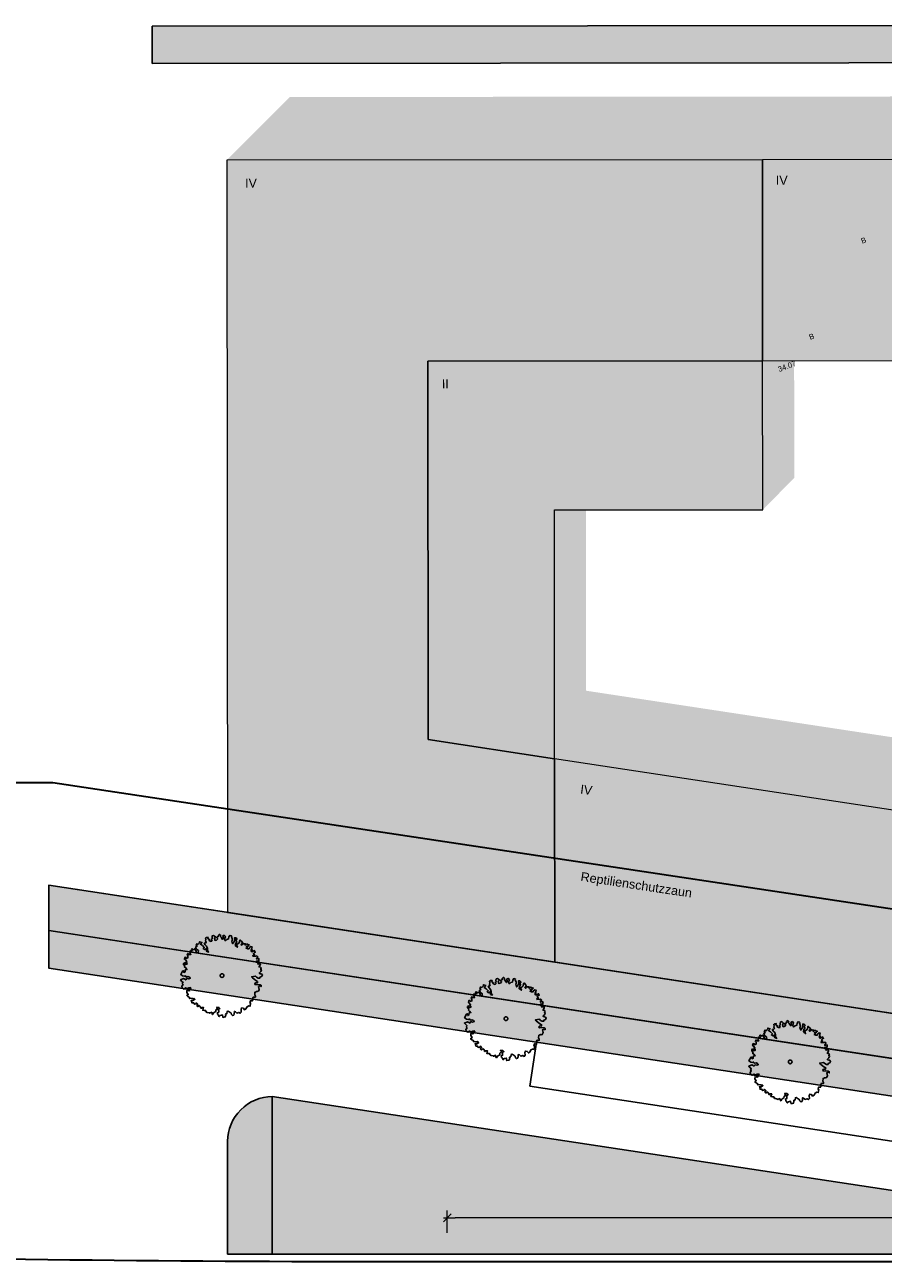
# Model space of a CAD drawing. Header units: metres. Extents: x -5203299 to 2078834, y 245743 to 5816291.
# Tile 233 of 256: x 366372 to 366429, y 5814224 to 5814307. Entities that reach past the tile are written whole.
import ezdxf

# ---------------------------------------------------------------- set-up
doc = ezdxf.new("R2010")
doc.units = ezdxf.units.M
doc.header["$LTSCALE"] = 0.5
doc.layers.get('0').update_dxf_attribs({"lineweight": 25})
for name, color, linetype, lineweight in [('01.01_Text-Beschriftung Geschosse', 7, 'Continuous', 25), ('02.00_Gebäude-Dachlinien Neubau etc', 7, 'Continuous', 9), ('02.02_Nutzung. Gebäude-Gewerbe Neubau', 7, 'Continuous', 9), ('2D-Schatten', 7, 'Continuous', 5), ('30 -39 Baustelle- Fläche', 7, 'Continuous', 15), ('99.02_Vermesserplan-Höhe SWP', 7, 'Continuous', 18), ('99.04_Erschließung_VP-S-Borde-Kantenstein', 7, 'Continuous', 25), ('Keine', 7, 'Continuous', 9)]:
    doc.layers.add(name, color=color, linetype=linetype, lineweight=lineweight)
for name, color, linetype, lineweight, true_color in [('70 -76 Bemaßung- 2 Allgemein', 7, 'Continuous', 5, 0x6666cc), ('99.04_Erschließung_VP-S-Borde-Begrenzungslinie-Parkstände', 1, 'Continuous', 25, 0xff0000), ('99.04_Erschließung_VP-S-Farben-Gehweg-Betonsteinpflaster', 7, 'Continuous', 25, 0xffd6a8), ('99.04_Erschließung_VP-S-Farben-Grünflächen', 7, 'Continuous', 25, 0xc2e687), ('99.04_Erschließung_VP-S-Farben-Mulde', 7, 'Continuous', 25, 0xa8ffff), ('99.04_Gleisplanung VP 02_23-EB-1236R-A-FAHRKANTE', 150, 'Continuous', 35, 0x007fff), ('S-Baum', 7, 'Continuous', 25, 0x4c994c)]:
    doc.layers.add(name, color=color, linetype=linetype, lineweight=lineweight, true_color=true_color)
doc.styles.add('Arial', font='arial.ttf')
doc.dimstyles.new('k+k_klein', dxfattribs={"dimtxt": 1.208264, "dimasz": 0.5302, "dimexe": 0.5, "dimexo": 1.5, "dimgap": 0.05, "dimtad": 1, "dimdec": 3, "dimtxsty": 'Arial', "dimblk": 'VW_SLASH-2', "dimblk1": 'VW_SLASH-2', "dimblk2": 'VW_SLASH-2', "dimcen": 0, "dimdle": 0.25, "dimadec": 3, "dimazin": 0, "dimtfac": 0.75, "dimtdec": 3, "dimtix": 1, "dimtmove": 0, "dimatfit": 0, "dimldrblk": 'VW_FILLEDARROW', "dimfxl": 1, "dimfxlon": 1, "dimfrac": 2, "dimtolj": 1, "dimarcsym": 0})

# ---------------------------------------------------------------- blocks, each defined once
blk = doc.blocks.new('Gruppe-401')
at = {"layer": 'S-Baum', "flags": 128}
blk.add_lwpolyline([(-166.927, 31.911), (-166.995, 31.913), (-167.073, 31.936), (-167.072, 31.984), (-166.981, 32.068), (-166.937, 32.183), (-166.985, 32.204), (-166.983, 32.252), (-166.944, 32.31), (-167.019, 32.372), (-167.098, 32.364), (-167.086, 32.403), (-167.014, 32.508), (-167.003, 32.575), (-167.09, 32.598), (-167.187, 32.573), (-167.127, 32.679), (-167.271, 32.692), (-167.28, 32.772), (-167.18, 32.788), (-167.104, 32.785), (-167.109, 32.893), (-167.088, 32.921), (-167.175, 32.943), (-167.256, 32.898), (-167.253, 32.974), (-167.171, 33.051), (-167.248, 33.113), (-167.328, 33.096), (-167.405, 33.098), (-167.504, 33.09), (-167.482, 33.16), (-167.401, 33.194), (-167.478, 33.268), (-167.407, 33.353), (-167.338, 33.379), (-167.394, 33.409), (-167.392, 33.477), (-167.481, 33.432), (-167.57, 33.387), (-167.638, 33.477), (-167.557, 33.514), (-167.624, 33.544), (-167.582, 33.631), (-167.559, 33.717), (-167.646, 33.74), (-167.727, 33.675), (-167.77, 33.597), (-167.857, 33.6), (-167.963, 33.644), (-167.883, 33.68), (-167.959, 33.762), (-167.841, 33.758), (-167.81, 33.834), (-167.75, 33.851), (-167.856, 33.886), (-167.926, 33.917), (-167.984, 33.859), (-168.044, 33.853), (-168.013, 33.928), (-168.109, 33.943), (-168.168, 33.945), (-168.21, 33.887), (-168.26, 33.84), (-168.317, 33.89), (-168.256, 33.948), (-168.214, 34.006), (-168.279, 34.104), (-168.364, 34.195), (-168.396, 34.156), (-168.421, 34.001), (-168.511, 33.925), (-168.601, 33.872), (-168.547, 33.703), (-168.699, 33.816), (-168.666, 33.962), (-168.594, 34.067), (-168.647, 34.196), (-168.568, 34.261), (-168.653, 34.332), (-168.741, 34.335), (-168.725, 34.218), (-168.749, 34.1), (-168.871, 33.929), (-168.924, 34.106), (-168.881, 34.204), (-168.954, 34.41), (-168.941, 34.457), (-169.058, 34.493), (-169.118, 34.387), (-169.143, 34.261), (-169.251, 34.225), (-169.353, 34.14), (-169.409, 34.241), (-169.352, 34.423), (-169.437, 34.505), (-169.538, 34.449), (-169.493, 34.352), (-169.546, 34.226), (-169.648, 34.374), (-169.714, 34.447), (-169.683, 34.514), (-169.749, 34.575), (-169.828, 34.499), (-169.842, 34.412), (-169.96, 34.356), (-169.875, 34.274), (-169.958, 34.181), (-170.055, 34.156), (-170.097, 34.31), (-170.1, 34.313), (-170.026, 34.407), (-170.151, 34.499), (-170.239, 34.465), (-170.254, 34.358), (-170.246, 34.27), (-170.318, 34.221), (-170.249, 34.171), (-170.303, 34.093), (-170.426, 34.129), (-170.481, 34.258), (-170.56, 34.289), (-170.517, 34.367), (-170.634, 34.359), (-170.686, 34.313), (-170.67, 34.213), (-170.692, 34.126), (-170.645, 34.029), (-170.697, 33.982), (-170.774, 33.974), (-170.721, 33.864), (-170.617, 33.765), (-170.571, 33.616), (-170.567, 33.489), (-170.491, 33.378), (-170.617, 33.431), (-170.651, 33.599), (-170.732, 33.542), (-170.846, 33.605), (-170.776, 33.671), (-170.907, 33.811), (-171.04, 33.895), (-170.939, 34.019), (-171.093, 34.072), (-171.116, 33.977), (-171.219, 33.881), (-171.274, 33.931), (-171.328, 33.826), (-171.259, 33.767), (-171.36, 33.711), (-171.306, 33.573), (-171.173, 33.469), (-171.186, 33.343), (-171.294, 33.326), (-171.322, 33.435), (-171.432, 33.597), (-171.494, 33.528), (-171.58, 33.591), (-171.628, 33.573), (-171.593, 33.444), (-171.653, 33.438), (-171.72, 33.468), (-171.722, 33.4), (-171.724, 33.321), (-171.765, 33.286), (-171.68, 33.215), (-171.808, 33.2), (-171.873, 33.27), (-171.925, 33.164), (-171.878, 33.123), (-171.871, 32.995), (-172.012, 32.941), (-171.998, 33.011), (-172.068, 33.03), (-172.11, 32.887), (-172.043, 32.845), (-171.959, 32.735), (-172.02, 32.689), (-171.935, 32.635), (-171.946, 32.559), (-172.064, 32.563), (-172.109, 32.672), (-172.17, 32.615), (-172.162, 32.527), (-172.076, 32.465), (-172.107, 32.378), (-172.022, 32.307), (-171.938, 32.197), (-171.966, 32.209), (-172.066, 32.181), (-172.071, 32.046), (-172.151, 32.009), (-172.129, 32.076), (-172.195, 32.126), (-172.236, 32.099), (-172.36, 31.86), (-172.236, 31.768), (-172.1, 31.752), (-172.04, 31.782), (-171.986, 31.701), (-171.866, 31.725), (-171.772, 31.685), (-171.715, 31.612), (-171.824, 31.568), (-171.939, 31.6), (-172.021, 31.506), (-172.079, 31.548), (-172.165, 31.591), (-172.372, 31.507), (-172.279, 31.408), (-172.194, 31.326), (-172.253, 31.26), (-172.199, 31.19), (-172.279, 31.077), (-172.254, 30.977), (-172.141, 30.894), (-172.031, 30.969), (-171.925, 30.918), (-171.805, 30.962), (-171.716, 30.987), (-171.67, 30.929), (-171.808, 30.866), (-171.75, 30.804), (-171.822, 30.775), (-171.946, 30.799), (-171.95, 30.664), (-171.859, 30.525), (-171.958, 30.449), (-171.872, 30.387), (-171.797, 30.347), (-171.761, 30.247), (-171.7, 30.273), (-171.574, 30.252), (-171.506, 30.239), (-171.477, 30.266), (-171.411, 30.207), (-171.562, 30.093), (-171.649, 30.136), (-171.604, 29.959), (-171.488, 29.955), (-171.443, 29.866), (-171.334, 29.89), (-171.301, 29.957), (-171.216, 29.867), (-171.287, 29.773), (-171.288, 29.762), (-171.213, 29.702), (-171.143, 29.776), (-171.027, 29.696), (-171.04, 29.637), (-170.982, 29.587), (-170.952, 29.643), (-170.824, 29.65), (-170.879, 29.465), (-170.783, 29.461), (-170.684, 29.458), (-170.666, 29.401), (-170.628, 29.34), (-170.581, 29.327), (-170.426, 29.294), (-170.407, 29.265), (-170.387, 29.284), (-170.277, 29.337), (-170.253, 29.228), (-170.215, 29.179), (-170.152, 29.284), (-170.002, 29.378), (-169.998, 29.474), (-169.887, 29.598), (-169.955, 29.668), (-169.797, 29.663), (-169.723, 29.592), (-169.862, 29.498), (-169.803, 29.459), (-169.808, 29.341), (-169.897, 29.304), (-169.883, 29.207), (-169.845, 29.167), (-169.77, 29.037), (-169.707, 29.122), (-169.562, 29.157), (-169.528, 28.989), (-169.371, 29.015), (-169.328, 29.141), (-169.345, 29.209), (-169.256, 29.246), (-169.231, 29.389), (-169.163, 29.407), (-169.105, 29.365), (-168.972, 29.273), (-168.944, 29.176), (-168.878, 29.114), (-168.798, 29.142), (-168.767, 29.229), (-168.753, 29.384), (-168.674, 29.37), (-168.59, 29.28), (-168.452, 29.326), (-168.355, 29.263), (-168.293, 29.349), (-168.307, 29.516), (-168.267, 29.622), (-168.149, 29.598), (-168.076, 29.497), (-167.975, 29.553), (-167.902, 29.698), (-167.792, 29.762), (-167.694, 29.739), (-167.667, 29.953), (-167.706, 29.963), (-167.673, 30.109), (-167.614, 30.107), (-167.538, 30.095), (-167.517, 30.123), (-167.516, 30.132), (-167.55, 30.24), (-167.478, 30.357), (-167.441, 30.344), (-167.342, 30.352), (-167.34, 30.411), (-167.385, 30.509), (-167.37, 30.684), (-167.339, 30.683), (-167.27, 30.729), (-167.222, 30.719), (-167.142, 30.744), (-167.081, 30.869), (-167.123, 31.057), (-167.014, 31.102), (-166.956, 31.052), (-166.953, 31.139), (-167.02, 31.181), (-167.197, 31.207), (-167.334, 31.181), (-167.38, 31.242), (-167.338, 31.3), (-167.202, 31.315), (-167.191, 31.391), (-167.313, 31.463), (-167.541, 31.649), (-167.599, 31.719), (-167.334, 31.766), (-167.257, 31.687), (-167.152, 31.624), (-167.035, 31.632), (-167.042, 31.688), (-167.042, 31.688), (-166.924, 31.733), (-166.873, 31.83)], close=True, dxfattribs=at)
at = {"layer": 'S-Baum'}
blk.add_rational_spline([(-169.616, 31.68), (-169.853, 31.744), (-169.79, 31.981), (-169.552, 31.918), (-169.314, 31.854), (-169.378, 31.616), (-169.616, 31.68)], [1, 0.333333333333, 0.333333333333, 1, 0.333333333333, 0.333333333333, 1], degree=3, knots=[0, 0, 0, 0, 0.5, 0.5, 0.5, 1, 1, 1, 1], dxfattribs=at)
blk = doc.blocks.new('Gruppe-402')
at = {"layer": 'S-Baum', "flags": 128}
blk.add_lwpolyline([(-186.029, 34.811), (-186.097, 34.813), (-186.176, 34.836), (-186.174, 34.884), (-186.083, 34.969), (-186.04, 35.083), (-186.087, 35.104), (-186.086, 35.153), (-186.047, 35.211), (-186.121, 35.273), (-186.201, 35.264), (-186.188, 35.303), (-186.117, 35.408), (-186.106, 35.476), (-186.193, 35.498), (-186.29, 35.473), (-186.23, 35.579), (-186.374, 35.592), (-186.382, 35.672), (-186.283, 35.688), (-186.206, 35.686), (-186.211, 35.793), (-186.19, 35.821), (-186.277, 35.844), (-186.358, 35.798), (-186.356, 35.875), (-186.274, 35.951), (-186.351, 36.013), (-186.431, 35.996), (-186.507, 35.999), (-186.606, 35.991), (-186.584, 36.061), (-186.504, 36.095), (-186.58, 36.168), (-186.51, 36.253), (-186.441, 36.279), (-186.496, 36.309), (-186.494, 36.377), (-186.583, 36.332), (-186.673, 36.287), (-186.74, 36.377), (-186.66, 36.414), (-186.727, 36.445), (-186.684, 36.531), (-186.661, 36.618), (-186.748, 36.64), (-186.83, 36.575), (-186.872, 36.498), (-186.96, 36.501), (-187.066, 36.544), (-186.985, 36.581), (-187.062, 36.662), (-186.943, 36.658), (-186.912, 36.734), (-186.852, 36.752), (-186.959, 36.786), (-187.028, 36.817), (-187.087, 36.759), (-187.147, 36.753), (-187.116, 36.828), (-187.211, 36.843), (-187.271, 36.845), (-187.312, 36.787), (-187.362, 36.74), (-187.42, 36.791), (-187.358, 36.848), (-187.317, 36.906), (-187.381, 37.004), (-187.466, 37.095), (-187.499, 37.056), (-187.524, 36.902), (-187.614, 36.825), (-187.703, 36.772), (-187.65, 36.603), (-187.802, 36.716), (-187.768, 36.862), (-187.697, 36.967), (-187.749, 37.096), (-187.67, 37.161), (-187.756, 37.232), (-187.843, 37.235), (-187.828, 37.118), (-187.851, 37), (-187.973, 36.829), (-188.027, 37.006), (-187.984, 37.104), (-188.056, 37.31), (-188.043, 37.358), (-188.161, 37.393), (-188.221, 37.287), (-188.245, 37.161), (-188.354, 37.125), (-188.456, 37.041), (-188.512, 37.142), (-188.455, 37.324), (-188.54, 37.406), (-188.64, 37.35), (-188.596, 37.252), (-188.648, 37.126), (-188.751, 37.274), (-188.816, 37.347), (-188.785, 37.414), (-188.851, 37.476), (-188.93, 37.399), (-188.945, 37.312), (-189.063, 37.256), (-188.978, 37.174), (-189.06, 37.081), (-189.157, 37.056), (-189.199, 37.21), (-189.203, 37.213), (-189.129, 37.307), (-189.253, 37.399), (-189.342, 37.365), (-189.357, 37.258), (-189.348, 37.17), (-189.421, 37.122), (-189.352, 37.071), (-189.405, 36.994), (-189.529, 37.029), (-189.584, 37.158), (-189.662, 37.189), (-189.62, 37.267), (-189.736, 37.26), (-189.789, 37.213), (-189.772, 37.114), (-189.795, 37.027), (-189.747, 36.929), (-189.8, 36.883), (-189.876, 36.874), (-189.824, 36.765), (-189.719, 36.665), (-189.674, 36.516), (-189.669, 36.389), (-189.594, 36.279), (-189.719, 36.331), (-189.753, 36.499), (-189.835, 36.442), (-189.948, 36.506), (-189.878, 36.571), (-190.009, 36.711), (-190.142, 36.795), (-190.042, 36.919), (-190.196, 36.972), (-190.219, 36.877), (-190.321, 36.781), (-190.376, 36.831), (-190.431, 36.726), (-190.362, 36.667), (-190.463, 36.611), (-190.408, 36.473), (-190.276, 36.37), (-190.288, 36.243), (-190.397, 36.227), (-190.424, 36.335), (-190.535, 36.497), (-190.596, 36.429), (-190.682, 36.491), (-190.731, 36.473), (-190.695, 36.344), (-190.755, 36.338), (-190.822, 36.368), (-190.824, 36.301), (-190.827, 36.221), (-190.868, 36.186), (-190.782, 36.115), (-190.91, 36.1), (-190.976, 36.17), (-191.028, 36.064), (-190.981, 36.023), (-190.974, 35.895), (-191.114, 35.841), (-191.101, 35.911), (-191.171, 35.93), (-191.212, 35.788), (-191.146, 35.746), (-191.062, 35.635), (-191.123, 35.589), (-191.037, 35.535), (-191.048, 35.459), (-191.167, 35.463), (-191.211, 35.572), (-191.273, 35.515), (-191.264, 35.427), (-191.179, 35.365), (-191.21, 35.278), (-191.125, 35.207), (-191.041, 35.097), (-191.068, 35.109), (-191.168, 35.082), (-191.173, 34.946), (-191.254, 34.909), (-191.231, 34.976), (-191.298, 35.027), (-191.338, 35), (-191.462, 34.761), (-191.338, 34.669), (-191.203, 34.653), (-191.142, 34.682), (-191.089, 34.601), (-190.969, 34.625), (-190.874, 34.585), (-190.817, 34.512), (-190.926, 34.468), (-191.041, 34.5), (-191.123, 34.407), (-191.181, 34.448), (-191.268, 34.491), (-191.474, 34.407), (-191.381, 34.308), (-191.297, 34.226), (-191.355, 34.16), (-191.301, 34.09), (-191.381, 33.977), (-191.356, 33.877), (-191.243, 33.794), (-191.133, 33.87), (-191.027, 33.818), (-190.907, 33.862), (-190.818, 33.887), (-190.772, 33.829), (-190.91, 33.766), (-190.853, 33.704), (-190.925, 33.676), (-191.048, 33.7), (-191.053, 33.564), (-190.961, 33.425), (-191.06, 33.349), (-190.975, 33.287), (-190.899, 33.248), (-190.863, 33.147), (-190.803, 33.174), (-190.676, 33.152), (-190.609, 33.139), (-190.58, 33.166), (-190.514, 33.107), (-190.665, 32.994), (-190.751, 33.036), (-190.706, 32.859), (-190.59, 32.855), (-190.545, 32.766), (-190.437, 32.791), (-190.403, 32.857), (-190.319, 32.767), (-190.39, 32.673), (-190.39, 32.662), (-190.316, 32.603), (-190.245, 32.677), (-190.129, 32.596), (-190.142, 32.537), (-190.085, 32.487), (-190.054, 32.543), (-189.927, 32.55), (-189.981, 32.365), (-189.885, 32.362), (-189.786, 32.358), (-189.768, 32.301), (-189.731, 32.24), (-189.683, 32.228), (-189.529, 32.194), (-189.51, 32.165), (-189.489, 32.184), (-189.38, 32.237), (-189.355, 32.129), (-189.317, 32.079), (-189.254, 32.185), (-189.104, 32.279), (-189.101, 32.375), (-188.989, 32.498), (-189.057, 32.568), (-188.899, 32.563), (-188.825, 32.493), (-188.964, 32.398), (-188.906, 32.36), (-188.91, 32.241), (-188.999, 32.204), (-188.985, 32.108), (-188.947, 32.067), (-188.872, 31.937), (-188.81, 32.023), (-188.664, 32.057), (-188.63, 31.889), (-188.474, 31.915), (-188.43, 32.041), (-188.447, 32.109), (-188.358, 32.146), (-188.334, 32.289), (-188.265, 32.307), (-188.207, 32.265), (-188.075, 32.173), (-188.047, 32.076), (-187.981, 32.014), (-187.901, 32.043), (-187.869, 32.129), (-187.856, 32.284), (-187.777, 32.27), (-187.692, 32.18), (-187.555, 32.226), (-187.458, 32.163), (-187.395, 32.249), (-187.41, 32.416), (-187.369, 32.523), (-187.251, 32.499), (-187.178, 32.397), (-187.077, 32.453), (-187.004, 32.598), (-186.895, 32.662), (-186.796, 32.639), (-186.769, 32.853), (-186.809, 32.863), (-186.775, 33.009), (-186.716, 33.007), (-186.64, 32.996), (-186.619, 33.023), (-186.619, 33.032), (-186.652, 33.14), (-186.58, 33.257), (-186.544, 33.244), (-186.444, 33.252), (-186.442, 33.312), (-186.487, 33.409), (-186.473, 33.584), (-186.442, 33.583), (-186.372, 33.629), (-186.324, 33.619), (-186.244, 33.644), (-186.183, 33.77), (-186.225, 33.958), (-186.116, 34.002), (-186.058, 33.952), (-186.055, 34.04), (-186.122, 34.081), (-186.299, 34.107), (-186.436, 34.081), (-186.482, 34.142), (-186.441, 34.2), (-186.304, 34.215), (-186.293, 34.291), (-186.415, 34.363), (-186.644, 34.549), (-186.701, 34.619), (-186.436, 34.666), (-186.36, 34.587), (-186.254, 34.524), (-186.138, 34.532), (-186.144, 34.589), (-186.144, 34.589), (-186.027, 34.633), (-185.975, 34.73)], close=True, dxfattribs=at)
at = {"layer": 'S-Baum'}
blk.add_rational_spline([(-188.718, 34.58), (-188.956, 34.644), (-188.892, 34.882), (-188.654, 34.818), (-188.416, 34.754), (-188.48, 34.516), (-188.718, 34.58)], [1, 0.333333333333, 0.333333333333, 1, 0.333333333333, 0.333333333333, 1], degree=3, knots=[0, 0, 0, 0, 0.5, 0.5, 0.5, 1, 1, 1, 1], dxfattribs=at)
blk = doc.blocks.new('Gruppe-403')
at = {"layer": 'S-Baum', "flags": 128}
blk.add_lwpolyline([(-205.109, 37.708), (-205.177, 37.71), (-205.255, 37.733), (-205.254, 37.781), (-205.163, 37.865), (-205.119, 37.98), (-205.167, 38.001), (-205.165, 38.049), (-205.126, 38.107), (-205.201, 38.169), (-205.28, 38.161), (-205.268, 38.2), (-205.196, 38.305), (-205.185, 38.372), (-205.272, 38.395), (-205.369, 38.37), (-205.309, 38.476), (-205.453, 38.489), (-205.462, 38.569), (-205.362, 38.585), (-205.286, 38.582), (-205.291, 38.69), (-205.27, 38.718), (-205.357, 38.74), (-205.438, 38.695), (-205.435, 38.771), (-205.353, 38.848), (-205.43, 38.91), (-205.51, 38.893), (-205.587, 38.895), (-205.686, 38.887), (-205.664, 38.957), (-205.583, 38.991), (-205.66, 39.065), (-205.589, 39.15), (-205.52, 39.176), (-205.576, 39.206), (-205.574, 39.274), (-205.663, 39.229), (-205.752, 39.184), (-205.82, 39.274), (-205.739, 39.311), (-205.806, 39.341), (-205.764, 39.428), (-205.741, 39.514), (-205.828, 39.537), (-205.909, 39.472), (-205.952, 39.394), (-206.039, 39.397), (-206.145, 39.44), (-206.065, 39.477), (-206.141, 39.559), (-206.023, 39.555), (-205.992, 39.63), (-205.932, 39.648), (-206.038, 39.683), (-206.108, 39.714), (-206.166, 39.656), (-206.226, 39.65), (-206.195, 39.725), (-206.291, 39.74), (-206.35, 39.742), (-206.392, 39.684), (-206.442, 39.637), (-206.499, 39.687), (-206.438, 39.745), (-206.396, 39.803), (-206.461, 39.901), (-206.546, 39.992), (-206.578, 39.953), (-206.603, 39.798), (-206.693, 39.722), (-206.783, 39.669), (-206.729, 39.5), (-206.881, 39.613), (-206.848, 39.759), (-206.776, 39.864), (-206.829, 39.993), (-206.75, 40.058), (-206.835, 40.129), (-206.923, 40.132), (-206.907, 40.015), (-206.931, 39.897), (-207.053, 39.726), (-207.106, 39.903), (-207.063, 40.001), (-207.135, 40.207), (-207.123, 40.254), (-207.24, 40.29), (-207.3, 40.184), (-207.325, 40.058), (-207.433, 40.022), (-207.535, 39.937), (-207.591, 40.038), (-207.534, 40.22), (-207.619, 40.302), (-207.72, 40.246), (-207.675, 40.149), (-207.728, 40.023), (-207.83, 40.171), (-207.896, 40.244), (-207.865, 40.311), (-207.931, 40.372), (-208.01, 40.296), (-208.024, 40.209), (-208.142, 40.153), (-208.057, 40.071), (-208.14, 39.978), (-208.237, 39.953), (-208.279, 40.107), (-208.282, 40.11), (-208.208, 40.204), (-208.333, 40.295), (-208.421, 40.262), (-208.436, 40.155), (-208.428, 40.067), (-208.5, 40.018), (-208.431, 39.968), (-208.485, 39.89), (-208.608, 39.926), (-208.663, 40.055), (-208.742, 40.086), (-208.699, 40.164), (-208.816, 40.156), (-208.868, 40.11), (-208.852, 40.01), (-208.874, 39.923), (-208.827, 39.826), (-208.879, 39.779), (-208.956, 39.771), (-208.903, 39.661), (-208.799, 39.562), (-208.753, 39.413), (-208.749, 39.285), (-208.673, 39.175), (-208.799, 39.228), (-208.833, 39.396), (-208.914, 39.339), (-209.028, 39.402), (-208.958, 39.468), (-209.089, 39.608), (-209.222, 39.692), (-209.121, 39.816), (-209.275, 39.869), (-209.298, 39.774), (-209.401, 39.678), (-209.456, 39.728), (-209.51, 39.622), (-209.441, 39.564), (-209.542, 39.508), (-209.488, 39.37), (-209.355, 39.266), (-209.368, 39.14), (-209.476, 39.123), (-209.504, 39.232), (-209.614, 39.394), (-209.676, 39.325), (-209.761, 39.388), (-209.81, 39.37), (-209.775, 39.241), (-209.835, 39.235), (-209.901, 39.265), (-209.904, 39.197), (-209.906, 39.118), (-209.947, 39.083), (-209.862, 39.012), (-209.99, 38.997), (-210.055, 39.067), (-210.107, 38.961), (-210.06, 38.92), (-210.053, 38.792), (-210.194, 38.738), (-210.18, 38.808), (-210.25, 38.827), (-210.292, 38.684), (-210.225, 38.642), (-210.141, 38.532), (-210.202, 38.486), (-210.117, 38.432), (-210.128, 38.356), (-210.246, 38.36), (-210.291, 38.469), (-210.352, 38.412), (-210.344, 38.324), (-210.258, 38.262), (-210.289, 38.175), (-210.204, 38.104), (-210.12, 37.994), (-210.148, 38.006), (-210.248, 37.978), (-210.253, 37.843), (-210.333, 37.806), (-210.311, 37.873), (-210.377, 37.923), (-210.418, 37.896), (-210.542, 37.657), (-210.418, 37.565), (-210.282, 37.549), (-210.222, 37.579), (-210.168, 37.497), (-210.048, 37.522), (-209.953, 37.482), (-209.897, 37.409), (-210.006, 37.365), (-210.121, 37.397), (-210.203, 37.303), (-210.261, 37.345), (-210.347, 37.388), (-210.554, 37.304), (-210.461, 37.205), (-210.376, 37.123), (-210.435, 37.057), (-210.381, 36.987), (-210.461, 36.874), (-210.436, 36.774), (-210.323, 36.691), (-210.213, 36.766), (-210.107, 36.715), (-209.986, 36.759), (-209.898, 36.784), (-209.852, 36.726), (-209.99, 36.662), (-209.932, 36.601), (-210.004, 36.572), (-210.128, 36.596), (-210.132, 36.461), (-210.041, 36.322), (-210.14, 36.246), (-210.054, 36.184), (-209.979, 36.144), (-209.943, 36.044), (-209.882, 36.07), (-209.756, 36.049), (-209.688, 36.036), (-209.659, 36.063), (-209.593, 36.004), (-209.744, 35.89), (-209.831, 35.933), (-209.786, 35.756), (-209.67, 35.752), (-209.625, 35.663), (-209.516, 35.687), (-209.483, 35.754), (-209.398, 35.664), (-209.469, 35.57), (-209.47, 35.558), (-209.395, 35.499), (-209.325, 35.573), (-209.209, 35.493), (-209.222, 35.434), (-209.164, 35.384), (-209.134, 35.44), (-209.006, 35.447), (-209.061, 35.262), (-208.965, 35.258), (-208.866, 35.255), (-208.848, 35.198), (-208.81, 35.137), (-208.763, 35.124), (-208.608, 35.091), (-208.589, 35.062), (-208.569, 35.081), (-208.459, 35.134), (-208.435, 35.025), (-208.397, 34.976), (-208.334, 35.081), (-208.184, 35.175), (-208.18, 35.271), (-208.069, 35.395), (-208.137, 35.465), (-207.979, 35.46), (-207.905, 35.389), (-208.044, 35.295), (-207.985, 35.256), (-207.989, 35.138), (-208.078, 35.101), (-208.065, 35.004), (-208.027, 34.964), (-207.952, 34.834), (-207.889, 34.919), (-207.744, 34.954), (-207.71, 34.786), (-207.553, 34.812), (-207.509, 34.937), (-207.527, 35.006), (-207.438, 35.043), (-207.413, 35.186), (-207.345, 35.203), (-207.287, 35.162), (-207.154, 35.07), (-207.126, 34.973), (-207.06, 34.911), (-206.98, 34.939), (-206.949, 35.026), (-206.935, 35.181), (-206.856, 35.167), (-206.772, 35.077), (-206.634, 35.123), (-206.537, 35.06), (-206.475, 35.146), (-206.489, 35.313), (-206.449, 35.419), (-206.331, 35.395), (-206.258, 35.294), (-206.157, 35.35), (-206.084, 35.495), (-205.974, 35.559), (-205.876, 35.536), (-205.849, 35.75), (-205.888, 35.76), (-205.855, 35.906), (-205.796, 35.904), (-205.719, 35.892), (-205.699, 35.92), (-205.698, 35.929), (-205.732, 36.037), (-205.66, 36.154), (-205.623, 36.141), (-205.524, 36.149), (-205.522, 36.208), (-205.567, 36.306), (-205.552, 36.481), (-205.521, 36.48), (-205.452, 36.526), (-205.404, 36.515), (-205.324, 36.541), (-205.263, 36.666), (-205.305, 36.854), (-205.196, 36.899), (-205.138, 36.849), (-205.135, 36.936), (-205.201, 36.978), (-205.379, 37.004), (-205.516, 36.978), (-205.562, 37.039), (-205.52, 37.097), (-205.384, 37.112), (-205.373, 37.188), (-205.495, 37.26), (-205.723, 37.446), (-205.78, 37.516), (-205.516, 37.563), (-205.439, 37.484), (-205.334, 37.421), (-205.217, 37.429), (-205.224, 37.485), (-205.224, 37.485), (-205.106, 37.53), (-205.055, 37.627)], close=True, dxfattribs=at)
at = {"layer": 'S-Baum'}
blk.add_rational_spline([(-207.798, 37.477), (-208.035, 37.541), (-207.972, 37.778), (-207.734, 37.715), (-207.496, 37.651), (-207.56, 37.413), (-207.798, 37.477)], [1, 0.333333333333, 0.333333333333, 1, 0.333333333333, 0.333333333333, 1], degree=3, knots=[0, 0, 0, 0, 0.5, 0.5, 0.5, 1, 1, 1, 1], dxfattribs=at)
blk = doc.blocks.new('_23-07-06_Massenplan_TB_Weiterführende Schule (3D)')
at = {"layer": '02.02_Nutzung. Gebäude-Gewerbe Neubau', "linetype": 'Continuous', "lineweight": 0}
for points in [[(-193.915, 53.448), (-193.941, 78.86), (-171.44, 78.881), (-171.451, 92.381), (-207.451, 92.351), (-207.409, 41.839), (-185.406, 38.499), (-185.418, 52.158)], [(-137.44, 78.91), (-108.94, 78.934), (-108.932, 68.934), (-95.432, 68.945), (-95.452, 92.445), (-171.451, 92.381), (-171.44, 78.881)], [(-171.44, 78.881), (-193.941, 78.86), (-193.915, 53.448), (-185.418, 52.158), (-185.432, 68.869), (-171.432, 68.881)], [(-115.411, 43.928), (-131.126, 43.915), (-137.412, 44.869), (-185.418, 52.158), (-185.406, 38.499), (-132.138, 30.414), (-115.399, 30.428)]]:
    blk.add_hatch(color=9, dxfattribs=at).paths.add_polyline_path(points)
at = {"layer": '2D-Schatten', "linetype": 'Continuous', "lineweight": 0, "transparency": 33554457}
for points in [[(-95.432, 68.945), (-95.452, 92.445), (-207.451, 92.351), (-203.209, 96.594), (-91.209, 96.688), (-91.189, 73.188)], [(-193.941, 78.86), (-191.818, 78.862), (-191.818, 55.771), (-185.42, 54.713), (-185.432, 68.869), (-183.309, 68.871), (-183.299, 56.723), (-137.416, 49.757), (-137.414, 47.184), (-130.15, 45.95), (-115.412, 45.95), (-115.418, 52.928), (-137.418, 52.91), (-135.297, 55.031), (-113.297, 55.05), (-113.291, 48.169), (-111.168, 48.171), (-111.157, 34.671), (-115.399, 30.428), (-115.411, 43.928), (-131.126, 43.915), (-185.418, 52.158), (-185.418, 52.158), (-193.915, 53.448)]]:
    blk.add_hatch(color=7, dxfattribs=at).paths.add_polyline_path(points)
at = {"layer": '99.04_Erschließung_VP-S-Farben-Gehweg-Betonsteinpflaster', "linetype": 'Continuous', "lineweight": 0, "true_color": 0xffd6a8}
h = blk.add_hatch(color=41, dxfattribs=at)
edge = h.paths.add_edge_path()
edge.add_line((-110.137, 30.4), (-132.045, 30.4))
edge.add_line((-132.045, 30.4), (-219.411, 43.661))
edge.add_line((-219.411, 43.661), (-219.408, 40.626))
edge.add_line((-219.408, 40.626), (-119.102, 25.401))
edge.add_arc((-112.461, 69.15), 44.25, 261.36918, 269.99999)
edge.add_line((-112.461, 24.9), (-110.137, 24.9))
edge.add_line((-110.137, 24.9), (-110.137, 30.4))
at = {"layer": '99.04_Erschließung_VP-S-Farben-Grünflächen', "linetype": 'Continuous', "lineweight": 0, "true_color": 0xc2e687}
blk.add_hatch(color=71, dxfattribs=at).paths.add_polyline_path([(-204.387, 29.462), (-204.387, 18.888), (-110.137, 18.888), (-110.137, 19.15), (-136.225, 19.15)])
at = {"layer": '99.04_Erschließung_VP-S-Farben-Mulde', "linetype": 'Continuous', "lineweight": 0, "true_color": 0xa8ffff}
blk.add_hatch(color=131, dxfattribs=at).paths.add_polyline_path([(-95.441, 98.945), (-95.443, 101.445), (-212.459, 101.347), (-212.457, 98.847)])
h = blk.add_hatch(color=131, dxfattribs=at)
edge = h.paths.add_edge_path()
edge.add_line((-219.408, 40.626), (-219.406, 38.097))
edge.add_line((-219.406, 38.097), (-119.477, 22.929))
edge.add_arc((-112.461, 69.15), 46.75, 261.36918, 269.99999)
edge.add_line((-112.461, 22.4), (-110.137, 22.4))
edge.add_line((-110.137, 22.4), (-110.137, 24.9))
edge.add_line((-110.137, 24.9), (-112.461, 24.9))
edge.add_line((-112.461, 24.9), (-112.461, 24.9))
edge.add_arc((-112.428, 69.59), 44.69, 261.41172, 269.95745, ccw=False)
edge.add_line((-119.102, 25.401), (-119.102, 25.401))
edge.add_line((-119.102, 25.401), (-219.408, 40.626))
h = blk.add_hatch(color=131, dxfattribs=at)
edge = h.paths.add_edge_path()
edge.add_line((-219.408, 40.626), (-219.406, 38.097))
edge.add_line((-219.406, 38.097), (-119.477, 22.929))
edge.add_arc((-112.461, 69.15), 46.75, 261.36918, 269.99999)
edge.add_line((-112.461, 22.4), (-110.137, 22.4))
edge.add_line((-110.137, 22.4), (-110.137, 24.9))
edge.add_line((-110.137, 24.9), (-112.461, 24.9))
edge.add_arc((-112.428, 69.59), 44.69, 261.41172, 269.95745, ccw=False)
edge.add_line((-119.102, 25.401), (-219.408, 40.626))
h = blk.add_hatch(color=131, dxfattribs=at)
edge = h.paths.add_edge_path()
edge.add_line((-207.387, 18.888), (-204.387, 18.888))
edge.add_line((-204.387, 18.888), (-204.387, 29.462))
edge.add_arc((-204.387, 26.462), 3, 89.99999, 179.99999)
edge.add_line((-207.387, 26.462), (-207.387, 18.888))
at = {"layer": '02.00_Gebäude-Dachlinien Neubau etc', "flags": 128}
blk.add_lwpolyline([(-171.44, 78.881), (-193.941, 78.86), (-193.915, 53.448), (-185.418, 52.158)], dxfattribs=at)
at = {"layer": '02.02_Nutzung. Gebäude-Gewerbe Neubau', "flags": 128}
for points in [[(-193.915, 53.448), (-193.941, 78.86), (-171.44, 78.881), (-171.451, 92.381), (-207.451, 92.351), (-207.409, 41.839), (-185.406, 38.499), (-185.418, 52.158)], [(-137.44, 78.91), (-108.94, 78.934), (-108.932, 68.934), (-95.432, 68.945), (-95.452, 92.445), (-171.451, 92.381), (-171.44, 78.881)], [(-171.44, 78.881), (-193.941, 78.86), (-193.915, 53.448), (-185.418, 52.158), (-185.432, 68.869), (-171.432, 68.881)], [(-115.411, 43.928), (-131.126, 43.915), (-137.412, 44.869), (-185.418, 52.158), (-185.406, 38.499), (-132.138, 30.414), (-115.399, 30.428)]]:
    blk.add_lwpolyline(points, close=True, dxfattribs=at)
at = {"layer": '2D-Schatten', "color": 7, "transparency": 33554457}
blk.add_solid([(-171.432, 68.881), (-171.44, 78.881), (-169.311, 71.003), (-169.317, 78.883)], dxfattribs=at)
at = {"layer": '99.04_Erschließung_VP-S-Borde-Begrenzungslinie-Parkstände'}
for p, q in [((-187.089, 30.158), (-186.639, 33.124)), ((-142.599, 23.405), (-187.089, 30.158))]:
    blk.add_line(p, q, dxfattribs=at)
at = {"layer": '99.04_Erschließung_VP-S-Borde-Kantenstein', "lineweight": 9}
for p, q in [((-132.045, 30.4), (-219.411, 43.661)), ((-119.102, 25.401), (-219.408, 40.626))]:
    blk.add_line(p, q, dxfattribs=at)
at = {"layer": '99.04_Erschließung_VP-S-Farben-Gehweg-Betonsteinpflaster', "flags": 128}
blk.add_lwpolyline([(-110.137, 30.4), (-132.045, 30.4), (-219.411, 43.661), (-219.408, 40.626), (-119.102, 25.401, 0.037677), (-112.461, 24.9), (-110.137, 24.9)], format="xyb", close=True, dxfattribs=at)
at = {"layer": '99.04_Erschließung_VP-S-Farben-Grünflächen', "flags": 128}
blk.add_lwpolyline([(-204.387, 29.462), (-204.387, 18.888), (-110.137, 18.888), (-110.137, 19.15), (-136.225, 19.15)], close=True, dxfattribs=at)
at = {"layer": '99.04_Erschließung_VP-S-Farben-Mulde', "flags": 128}
blk.add_lwpolyline([(-95.441, 98.945), (-95.443, 101.445), (-212.459, 101.347), (-212.457, 98.847)], close=True, dxfattribs=at)
for points in [[(-219.408, 40.626), (-219.406, 38.097), (-119.477, 22.929, 0.037677), (-112.461, 22.4), (-110.137, 22.4), (-110.137, 24.9), (-112.461, 24.9), (-112.461, 24.9, -0.037305), (-119.102, 25.401), (-119.102, 25.401)], [(-219.408, 40.626), (-219.406, 38.097), (-119.477, 22.929, 0.037677), (-112.461, 22.4), (-110.137, 22.4), (-110.137, 24.9), (-112.461, 24.9, -0.037305), (-119.102, 25.401)], [(-207.387, 18.888), (-204.387, 18.888), (-204.387, 29.462, 0.414214), (-207.387, 26.462)]]:
    blk.add_lwpolyline(points, format="xyb", close=True, dxfattribs=at)
at = {"layer": '99.04_Gleisplanung VP 02_23-EB-1236R-A-FAHRKANTE', "flags": 128}
blk.add_lwpolyline([(563.016, 18.313), (-195.633, 18.362), (-195.633, 18.362, -0.005965), (-243.325, 18.934), (-544.406, 26.139)], format="xyb", dxfattribs=at)
at = {"layer": 'S-Baum'}
for name in ['Gruppe-403', 'Gruppe-402', 'Gruppe-401']:
    blk.add_blockref(name, (0, 0), dxfattribs=at)
at = {"layer": '01.01_Text-Beschriftung Geschosse', "color": 7, "char_height": 0.6041, "attachment_point": 1, "line_spacing_factor": 4, "style": 'Arial'}
for s, insert, width, rotation in [('IV', (-206.218, 91.12), 6.1845, 0.0481), ('IV', (-170.55, 91.308), 4.767, 0.0481), ('II', (-192.994, 77.643), 2.73, 0.0481), ('IV', (-183.641, 50.418), 6.1845, 352.6522)]:
    blk.add_mtext(s, dxfattribs=dict(at, insert=insert, width=width, rotation=rotation))
at = {"layer": '99.02_Vermesserplan-Höhe SWP', "color": 7, "char_height": 0.36, "rotation": 20.70021, "line_spacing_factor": 0.251004, "style": 'Arial'}
for s, insert, attachment_point in [('B', (-164.87, 87.076), 1), ('B', (-168.364, 80.619), 1), ('34.07', (-169.21, 78.734), 6)]:
    blk.add_mtext(s, dxfattribs=dict(at, insert=insert, attachment_point=attachment_point))
blk = doc.blocks.new('Gruppe-12148')
at = {"layer": '30 -39 Baustelle- Fläche', "color": 171, "linetype": 'Continuous', "lineweight": 35, "true_color": 0x7f7fff, "flags": 128}
for points in [[(-219.136, 50.542), (-265.888, 50.542), (-265.899, 0.032), (-270.134, -44.322), (-270.134, -108.936)], [(-63.576, 37.5), (-132.5, 37.5), (-219.136, 50.542)]]:
    blk.add_lwpolyline(points, dxfattribs=at)
blk = doc.blocks.new('VW_SLASH-2')
at = {"color": 0, "linetype": 'ByBlock', "lineweight": -2, "transparency": 16777216}
blk.add_line((0.47, 0), (-1, 0), dxfattribs=at)
at = {"color": 0, "lineweight": 5, "transparency": 16777216, "flags": 128}
blk.add_lwpolyline([(0.5, 0.5), (-0.5, -0.5)], dxfattribs=at)
blk = doc.blocks.new('*D13109')
at = {"layer": '70 -76 Bemaßung- 2 Allgemein', "color": 0, "lineweight": -2}
for p, q in [((-192.626, 20.324), (-192.626, 21.824)), ((5.907, 20.324), (5.907, 21.824)), ((5.377, 21.324), (-192.096, 21.324))]:
    blk.add_line(p, q, dxfattribs=at)
at = {"layer": '70 -76 Bemaßung- 2 Allgemein', "color": 0, "lineweight": -2, "xscale": 0.5302001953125, "yscale": 0.5302001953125, "zscale": 0.5302001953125, "rotation": 180}
blk.add_blockref('VW_SLASH-2', (-192.626, 21.324), dxfattribs=at)
at = {"layer": '70 -76 Bemaßung- 2 Allgemein', "color": 0, "lineweight": -2, "xscale": 0.5302001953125, "yscale": 0.5302001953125, "zscale": 0.5302001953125}
blk.add_blockref('VW_SLASH-2', (5.907, 21.324), dxfattribs=at)
at = {"layer": '70 -76 Bemaßung- 2 Allgemein', "color": 0, "insert": (-93.359, 21.389), "char_height": 0.1007, "attachment_point": 5, "style": 'Arial'}
blk.add_mtext('\\A1;198,50', dxfattribs=at)
blk = doc.blocks.new('VW_FILLEDARROW')
at = {"linetype": 'Continuous', "lineweight": 0, "transparency": 16777216}
blk.add_hatch(color=0, dxfattribs=at).paths.add_polyline_path([(-2.83, 0.76), (0, 0), (-2.83, -0.76)])
at = {"color": 0, "lineweight": 5, "transparency": 16777216, "flags": 128}
blk.add_lwpolyline([(-2.83, 0.76), (0, 0), (-2.83, -0.76)], close=True, dxfattribs=at)
blk = doc.blocks.new('_BE Phase 4 (3D)')
at = {"layer": 'Keine', "color": 7}
blk.add_blockref('Gruppe-12148', (0, 0), dxfattribs=at)
at = {"layer": '30 -39 Baustelle- Fläche', "color": 171, "true_color": 0x7f7fff, "insert": (-179.875, 43.991), "char_height": 0.60413, "attachment_point": 2, "rotation": 351.43904, "line_spacing_factor": 0.971243, "style": 'Arial'}
blk.add_mtext('Reptilienschutzzaun', dxfattribs=at)
at = {"layer": '70 -76 Bemaßung- 2 Allgemein'}
dim = blk.add_linear_dim(base=(-192.626, 21.324), p1=(5.907, 16.549), p2=(-192.626, 16.549), text='198,50', dimstyle='k+k_klein', override={"dimtxt": 0.100689, "dimgap": 0.005, "dimdec": 1, "dimpost": '<>', "dimtxsty": 'Arial', "dimtmove": 2}, dxfattribs=at)
dim.commit()
dim.dimension.update_dxf_attribs({"geometry": '*D13109', "text_midpoint": (-93.359, 21.389)})

msp = doc.modelspace()

# ---------------------------------------------------------------- block references
at = {"layer": 'Keine', "color": 1}
msp.add_blockref('_23-07-06_Massenplan_TB_Weiterführende Schule (3D)', (366592.803, 5814205.708), dxfattribs=at)

# ---------------------------------------------------------------- next in the draw order: block references
msp.add_blockref('_BE Phase 4 (3D)', (366592.803, 5814205.708), dxfattribs=at)

doc.saveas('drawing.dxf')
